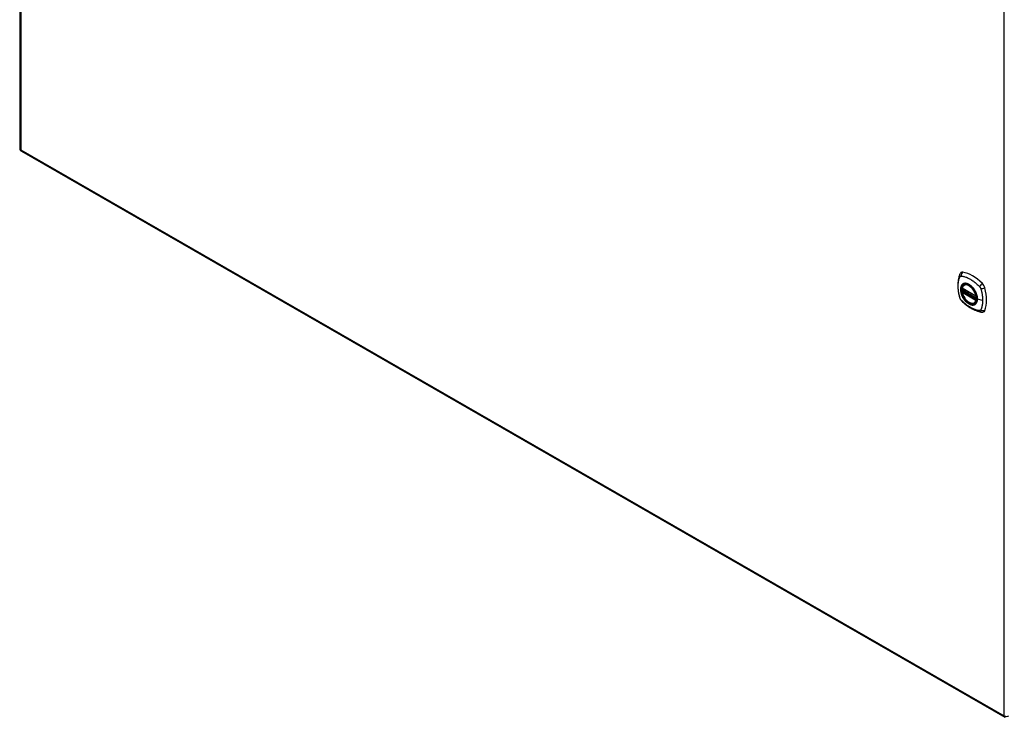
# Model space of a CAD drawing. Header units: inches. Extents: x 338.7 to 398.8, y 128 to 186.9.
# Tile 1 of 11: x 338.7 to 368.2, y 145.2 to 166. Entities that reach past the tile are written whole.
import ezdxf

# ---------------------------------------------------------------- set-up
doc = ezdxf.new("R2010")
doc.units = ezdxf.units.IN
doc.header["$MEASUREMENT"] = 0
doc.layers.add('Visible Edges(ANSI)', color=7, linetype='Continuous', lineweight=25)
doc.layers.add('Visible Tangent Edges(ANSI)', color=7, linetype='Continuous', lineweight=25)

msp = doc.modelspace()

# ---------------------------------------------------------------- linework, layer by layer
at = {"layer": 'Visible Edges(ANSI)'}
for p, q in [((338.723, 186.476), (338.723, 162.178)), ((338.772, 162.092), (368.191, 145.151)), ((366.912, 157.989), (367.326, 157.751)), ((366.912, 157.894), (366.926, 157.901)), ((366.932, 157.913), (366.931, 157.916)), ((366.937, 157.927), (366.978, 157.951)), ((366.969, 158.093), (366.979, 158.099)), ((367.281, 157.551), (367.292, 157.557))]:
    msp.add_line(p, q, dxfattribs=at)
at = {"layer": 'Visible Edges(ANSI)', "flags": 128}
for points in [[(366.873, 158.459), (366.86, 158.445), (366.849, 158.431), (366.841, 158.417), (366.835, 158.402)], [(366.835, 158.402), (366.827, 158.381), (366.821, 158.361), (366.815, 158.343), (366.811, 158.324), (366.806, 158.305), (366.802, 158.286), (366.795, 158.246), (366.789, 158.205), (366.785, 158.164), (366.783, 158.121), (366.782, 158.078), (366.783, 158.035), (366.785, 157.991), (366.789, 157.946), (366.794, 157.901), (366.801, 157.856), (366.81, 157.81), (366.82, 157.765), (366.825, 157.742), (366.828, 157.73), (366.832, 157.716)], [(367.281, 157.551), (367.27, 157.545), (367.258, 157.541), (367.245, 157.538), (367.232, 157.536), (367.218, 157.535), (367.204, 157.536), (367.19, 157.538), (367.175, 157.542), (367.161, 157.546), (367.146, 157.552), (367.132, 157.559), (367.117, 157.567), (367.102, 157.576), (367.088, 157.586), (367.073, 157.598), (367.059, 157.61), (367.046, 157.623), (367.032, 157.637), (367.019, 157.651), (367.006, 157.667), (366.994, 157.683), (366.983, 157.699), (366.972, 157.716), (366.961, 157.734), (366.952, 157.752), (366.943, 157.77), (366.935, 157.788), (366.927, 157.807), (366.921, 157.826), (366.915, 157.844), (366.91, 157.863), (366.906, 157.881)], [(366.907, 158.002), (366.911, 158.017), (366.916, 158.031), (366.922, 158.044), (366.93, 158.056), (366.938, 158.067), (366.947, 158.077), (366.958, 158.086), (366.969, 158.093)], [(366.926, 157.901), (366.928, 157.903), (366.931, 157.907), (366.932, 157.91), (366.932, 157.913)], [(367.223, 158.012), (367.241, 157.99), (367.259, 157.967), (367.275, 157.942), (367.29, 157.917), (367.304, 157.892), (367.317, 157.865), (367.328, 157.838), (367.338, 157.812)], [(366.832, 157.716), (366.836, 157.702), (366.841, 157.689), (366.847, 157.677), (366.854, 157.664), (366.861, 157.653), (366.869, 157.641), (366.878, 157.63), (366.887, 157.62)], [(366.887, 157.62), (366.897, 157.61), (366.906, 157.601), (366.924, 157.584), (366.958, 157.554), (366.993, 157.524), (367.029, 157.495), (367.065, 157.468), (367.102, 157.442), (367.139, 157.418), (367.176, 157.396), (367.214, 157.375), (367.251, 157.356), (367.289, 157.339), (367.328, 157.324), (367.366, 157.31), (367.404, 157.298), (367.442, 157.288), (367.461, 157.284), (367.472, 157.282), (367.483, 157.28)], [(367.483, 157.28), (367.498, 157.279), (367.515, 157.279), (367.532, 157.281), (367.55, 157.285)]]:
    msp.add_lwpolyline(points, dxfattribs=at)
at = {"layer": 'Visible Edges(ANSI)'}
for centre, radius, start, end in [((338.822, 162.178), 0.099, 180, 240.064), ((366.918, 157.999), 0.0118, 166.5789, 240.064), ((366.918, 157.883), 0.0118, 119.936, 190.602), ((366.943, 157.917), 0.0118, 119.936, 187.8207), ((367.332, 157.761), 0.0118, 240.064, 282.6676)]:
    msp.add_arc(centre, radius, start, end, dxfattribs=at)
for centre, major_axis, start_param, end_param in [((366.972, 158.313), (-0.088, 0.154), 5.827357, 6.408431), ((367.223, 157.315), (-0.639, 1.109), 5.172085, 5.827357), ((367.118, 157.818), (0.157, -0.273), 2.362013, 7.062765), ((367.473, 158.024), (0.088, -0.154), 1.114968, 2.030492), ((366.735, 158.159), (-0.639, 1.109), 3.601288, 4.256561), ((367.473, 157.444), (0.088, -0.154), 6.157956, 6.742881)]:
    msp.add_ellipse(centre, major_axis=major_axis, ratio=0.578093, start_param=start_param, end_param=end_param, dxfattribs=at)
msp.add_ellipse((367.114, 157.816), major_axis=(-0.16, 0.277), ratio=0.578093, dxfattribs=at)
at = {"layer": 'Visible Tangent Edges(ANSI)'}
for p, q in [((338.752, 186.435), (338.752, 162.138)), ((368.171, 145.197), (368.171, 169.494)), ((338.752, 162.138), (368.171, 145.197)), ((367.324, 157.756), (366.91, 157.995)), ((366.91, 157.878), (367.324, 157.64)), ((366.918, 157.893), (366.929, 157.899)), ((367.332, 157.655), (366.918, 157.893)), ((366.929, 157.899), (367.339, 157.663)), ((367.34, 157.68), (366.938, 157.912)), ((366.943, 157.927), (366.982, 157.949)), ((367.34, 157.698), (366.943, 157.927)), ((367.339, 157.659), (367.332, 157.655)), ((367.523, 157.63), (367.366, 157.67))]:
    msp.add_line(p, q, dxfattribs=at)
at = {"layer": 'Visible Tangent Edges(ANSI)', "flags": 128}
for points in [[(366.845, 157.702), (366.836, 157.735), (366.828, 157.764), (366.821, 157.794), (366.815, 157.823), (366.81, 157.853), (366.805, 157.882), (366.801, 157.911), (366.798, 157.94), (366.795, 157.968), (366.794, 157.996), (366.792, 158.024), (366.792, 158.051), (366.792, 158.078), (366.794, 158.104), (366.795, 158.13), (366.798, 158.155), (366.801, 158.18), (366.805, 158.204), (366.81, 158.227), (366.815, 158.25), (366.821, 158.272), (366.828, 158.294), (366.836, 158.315), (366.845, 158.337)], [(366.845, 158.337), (366.846, 158.339), (366.847, 158.34), (366.848, 158.342), (366.849, 158.343), (366.851, 158.345), (366.852, 158.346), (366.853, 158.348), (366.854, 158.349), (366.856, 158.35), (366.857, 158.351), (366.859, 158.352), (366.86, 158.353), (366.862, 158.354), (366.863, 158.355), (366.865, 158.355), (366.867, 158.356), (366.868, 158.357), (366.87, 158.357), (366.872, 158.357), (366.874, 158.358), (366.876, 158.358), (366.878, 158.358), (366.88, 158.358), (366.881, 158.358)], [(367.363, 157.672), (367.357, 157.614), (367.34, 157.565), (367.313, 157.528), (367.276, 157.504), (367.232, 157.494), (367.182, 157.499), (367.13, 157.519), (367.076, 157.553), (367.024, 157.598), (366.977, 157.654), (366.935, 157.717), (366.903, 157.784), (366.879, 157.853), (366.867, 157.921), (366.866, 157.984), (366.876, 158.038), (366.897, 158.083), (366.928, 158.115), (366.968, 158.133), (367.015, 158.137), (367.066, 158.126), (367.119, 158.1), (367.172, 158.062), (367.223, 158.012)], [(366.881, 158.358), (366.905, 158.356), (366.927, 158.352), (366.95, 158.347), (366.972, 158.341), (366.995, 158.335), (367.018, 158.327), (367.041, 158.319), (367.064, 158.31), (367.087, 158.299), (367.11, 158.288), (367.134, 158.276), (367.157, 158.263), (367.181, 158.249), (367.204, 158.234), (367.227, 158.219), (367.25, 158.202), (367.273, 158.185), (367.296, 158.167), (367.319, 158.148), (367.341, 158.129), (367.363, 158.109), (367.386, 158.088), (367.407, 158.067), (367.431, 158.042)], [(367.274, 157.947), (367.263, 157.964), (367.251, 157.981), (367.238, 157.996), (367.226, 158.012), (367.212, 158.027), (367.199, 158.041), (367.185, 158.054), (367.171, 158.066), (367.157, 158.078), (367.142, 158.088), (367.128, 158.098), (367.113, 158.107), (367.099, 158.115), (367.084, 158.122), (367.07, 158.128), (367.055, 158.133), (367.041, 158.136), (367.028, 158.139), (367.014, 158.141), (367.001, 158.141), (366.988, 158.141), (366.976, 158.139), (366.964, 158.136), (366.952, 158.132)], [(366.919, 158.113), (366.91, 158.105), (366.902, 158.096), (366.894, 158.086), (366.887, 158.075), (366.881, 158.064), (366.876, 158.051), (366.871, 158.038), (366.868, 158.024), (366.865, 158.009), (366.863, 157.993), (366.861, 157.977), (366.861, 157.961), (366.861, 157.944), (366.863, 157.926), (366.865, 157.908), (366.868, 157.89), (366.871, 157.872), (366.876, 157.853), (366.881, 157.834), (366.887, 157.815), (366.894, 157.797), (366.902, 157.778), (366.91, 157.759), (366.919, 157.741)], [(366.952, 158.132), (366.951, 158.132), (366.949, 158.131), (366.948, 158.131), (366.946, 158.13), (366.945, 158.129), (366.943, 158.129), (366.942, 158.128), (366.94, 158.127), (366.939, 158.126), (366.938, 158.126), (366.936, 158.125), (366.935, 158.124), (366.933, 158.123), (366.932, 158.122), (366.931, 158.122), (366.929, 158.121), (366.928, 158.12), (366.927, 158.119), (366.925, 158.118), (366.924, 158.117), (366.923, 158.116), (366.921, 158.115), (366.92, 158.114), (366.919, 158.113)], [(366.926, 157.901), (366.926, 157.901), (366.926, 157.901), (366.926, 157.901), (366.926, 157.901), (366.926, 157.901), (366.926, 157.901), (366.926, 157.901), (366.926, 157.901), (366.926, 157.901), (366.926, 157.901), (366.926, 157.901), (366.926, 157.901), (366.926, 157.901), (366.926, 157.901), (366.926, 157.901), (366.926, 157.901), (366.926, 157.901), (366.926, 157.901), (366.926, 157.901), (366.926, 157.901), (366.926, 157.901), (366.926, 157.901), (366.926, 157.901), (366.926, 157.901)], [(366.926, 157.901), (366.926, 157.901), (366.926, 157.901), (366.926, 157.901), (366.926, 157.901), (366.926, 157.901), (366.926, 157.901), (366.926, 157.901), (366.926, 157.901), (366.926, 157.901), (366.926, 157.901), (366.926, 157.901), (366.926, 157.901), (366.926, 157.901), (366.926, 157.901), (366.926, 157.901), (366.927, 157.901), (366.927, 157.901), (366.927, 157.901), (366.927, 157.9), (366.927, 157.9), (366.927, 157.9), (366.928, 157.9), (366.928, 157.9), (366.928, 157.9)], [(366.928, 157.9), (366.928, 157.9), (366.928, 157.9), (366.928, 157.9), (366.928, 157.9), (366.928, 157.9), (366.928, 157.9), (366.928, 157.9), (366.928, 157.9), (366.928, 157.9), (366.929, 157.9), (366.929, 157.9), (366.929, 157.9), (366.929, 157.9), (366.929, 157.9), (366.929, 157.9), (366.929, 157.9), (366.929, 157.9), (366.929, 157.9), (366.929, 157.9), (366.929, 157.9), (366.929, 157.9), (366.929, 157.9), (366.929, 157.9), (366.929, 157.899)], [(366.935, 157.914), (366.935, 157.914), (366.934, 157.914), (366.934, 157.914), (366.934, 157.914), (366.934, 157.914), (366.934, 157.914), (366.933, 157.914), (366.933, 157.914), (366.933, 157.914), (366.933, 157.914), (366.933, 157.914), (366.933, 157.914), (366.933, 157.914), (366.932, 157.914), (366.932, 157.914), (366.932, 157.914), (366.932, 157.914), (366.932, 157.914), (366.932, 157.914), (366.932, 157.914), (366.932, 157.914), (366.932, 157.914), (366.932, 157.914), (366.932, 157.914)], [(366.932, 157.914), (366.932, 157.914), (366.932, 157.914), (366.932, 157.914), (366.932, 157.914), (366.932, 157.914), (366.932, 157.914), (366.932, 157.914), (366.932, 157.914), (366.932, 157.914), (366.932, 157.914), (366.932, 157.914), (366.932, 157.914), (366.932, 157.914), (366.932, 157.914), (366.932, 157.914), (366.932, 157.914), (366.932, 157.914), (366.932, 157.913), (366.932, 157.913), (366.932, 157.913), (366.932, 157.913), (366.932, 157.913), (366.932, 157.913), (366.932, 157.913)], [(366.938, 157.912), (366.938, 157.912), (366.937, 157.912), (366.937, 157.913), (366.937, 157.913), (366.937, 157.913), (366.937, 157.913), (366.937, 157.913), (366.937, 157.913), (366.937, 157.913), (366.936, 157.913), (366.936, 157.913), (366.936, 157.913), (366.936, 157.913), (366.936, 157.913), (366.936, 157.913), (366.936, 157.913), (366.936, 157.913), (366.935, 157.913), (366.935, 157.914), (366.935, 157.914), (366.935, 157.914), (366.935, 157.914), (366.935, 157.914), (366.935, 157.914)], [(367.307, 157.89), (367.306, 157.892), (367.305, 157.894), (367.303, 157.897), (367.302, 157.899), (367.301, 157.902), (367.3, 157.904), (367.298, 157.907), (367.297, 157.909), (367.296, 157.912), (367.294, 157.914), (367.293, 157.916), (367.291, 157.919), (367.29, 157.921), (367.289, 157.924), (367.287, 157.926), (367.286, 157.928), (367.284, 157.931), (367.283, 157.933), (367.281, 157.935), (367.28, 157.938), (367.279, 157.94), (367.277, 157.942), (367.276, 157.945), (367.274, 157.947)], [(367.366, 157.67), (367.366, 157.679), (367.365, 157.687), (367.365, 157.696), (367.364, 157.705), (367.363, 157.714), (367.362, 157.723), (367.361, 157.732), (367.359, 157.741), (367.357, 157.75), (367.355, 157.759), (367.353, 157.768), (367.351, 157.778), (367.348, 157.787), (367.345, 157.796), (367.342, 157.806), (367.339, 157.815), (367.336, 157.825), (367.332, 157.834), (367.329, 157.843), (367.325, 157.853), (367.321, 157.862), (367.316, 157.871), (367.312, 157.88), (367.307, 157.89)], [(367.431, 158.042), (367.432, 158.04), (367.433, 158.039), (367.434, 158.038), (367.435, 158.037), (367.436, 158.036), (367.437, 158.035), (367.438, 158.034), (367.439, 158.032), (367.44, 158.031), (367.441, 158.03), (367.441, 158.029), (367.442, 158.028), (367.443, 158.026), (367.444, 158.025), (367.445, 158.024), (367.446, 158.022), (367.447, 158.021), (367.448, 158.02), (367.448, 158.019), (367.449, 158.017), (367.45, 158.016), (367.451, 158.015), (367.452, 158.013), (367.452, 158.012)], [(367.452, 158.012), (367.453, 158.011), (367.454, 158.009), (367.455, 158.008), (367.455, 158.007), (367.456, 158.005), (367.457, 158.004), (367.458, 158.003), (367.458, 158.001), (367.459, 158), (367.46, 157.998), (367.46, 157.997), (367.461, 157.996), (367.461, 157.994), (367.462, 157.993), (367.463, 157.991), (367.463, 157.99), (367.464, 157.989), (367.464, 157.987), (367.465, 157.986), (367.465, 157.984), (367.466, 157.983), (367.466, 157.982), (367.467, 157.98), (367.467, 157.979)], [(367.467, 157.979), (367.473, 157.961), (367.477, 157.946), (367.481, 157.931), (367.485, 157.916), (367.488, 157.901), (367.492, 157.887), (367.495, 157.872), (367.498, 157.857), (367.501, 157.842), (367.504, 157.828), (367.506, 157.813), (367.508, 157.799), (367.511, 157.784), (367.513, 157.77), (367.515, 157.756), (367.516, 157.741), (367.518, 157.727), (367.519, 157.713), (367.52, 157.699), (367.521, 157.685), (367.522, 157.671), (367.522, 157.658), (367.522, 157.644), (367.523, 157.63)], [(366.881, 157.639), (366.88, 157.641), (366.878, 157.643), (366.876, 157.646), (366.874, 157.648), (366.872, 157.65), (366.87, 157.653), (366.868, 157.655), (366.867, 157.658), (366.865, 157.66), (366.863, 157.663), (366.862, 157.666), (366.86, 157.668), (366.859, 157.671), (366.857, 157.674), (366.856, 157.676), (366.854, 157.679), (366.853, 157.682), (366.852, 157.685), (366.851, 157.687), (366.849, 157.69), (366.848, 157.693), (366.847, 157.696), (366.846, 157.699), (366.845, 157.702)], [(367.431, 157.322), (367.407, 157.325), (367.386, 157.329), (367.363, 157.334), (367.341, 157.34), (367.319, 157.346), (367.296, 157.354), (367.273, 157.362), (367.25, 157.372), (367.227, 157.382), (367.204, 157.393), (367.181, 157.405), (367.157, 157.418), (367.134, 157.432), (367.11, 157.447), (367.087, 157.463), (367.064, 157.479), (367.041, 157.496), (367.018, 157.514), (366.995, 157.533), (366.972, 157.552), (366.95, 157.572), (366.927, 157.593), (366.905, 157.614), (366.881, 157.639)], [(366.919, 157.741), (366.92, 157.739), (366.921, 157.736), (366.923, 157.734), (366.924, 157.731), (366.925, 157.729), (366.927, 157.726), (366.928, 157.724), (366.929, 157.721), (366.931, 157.719), (366.932, 157.717), (366.933, 157.714), (366.935, 157.712), (366.936, 157.709), (366.938, 157.707), (366.939, 157.705), (366.94, 157.702), (366.942, 157.7), (366.943, 157.698), (366.945, 157.695), (366.946, 157.693), (366.948, 157.69), (366.949, 157.688), (366.951, 157.686), (366.952, 157.683)], [(366.952, 157.683), (366.964, 157.667), (366.976, 157.65), (366.988, 157.634), (367.001, 157.619), (367.014, 157.604), (367.028, 157.59), (367.042, 157.577), (367.056, 157.565), (367.07, 157.553), (367.084, 157.542), (367.099, 157.533), (367.113, 157.524), (367.128, 157.516), (367.142, 157.509), (367.157, 157.503), (367.171, 157.498), (367.185, 157.494), (367.199, 157.492), (367.212, 157.49), (367.226, 157.49), (367.238, 157.49), (367.251, 157.492), (367.263, 157.494), (367.274, 157.498)], [(367.307, 157.517), (367.312, 157.521), (367.316, 157.526), (367.321, 157.53), (367.325, 157.535), (367.329, 157.54), (367.332, 157.545), (367.336, 157.55), (367.339, 157.556), (367.342, 157.561), (367.345, 157.567), (367.348, 157.573), (367.351, 157.58), (367.353, 157.586), (367.355, 157.593), (367.357, 157.6), (367.359, 157.607), (367.361, 157.615), (367.362, 157.622), (367.363, 157.63), (367.364, 157.638), (367.365, 157.646), (367.365, 157.654), (367.366, 157.662), (367.366, 157.67)], [(367.338, 157.812), (367.34, 157.805), (367.342, 157.799), (367.344, 157.793), (367.346, 157.787), (367.347, 157.781), (367.349, 157.776), (367.35, 157.77), (367.352, 157.764), (367.353, 157.758), (367.354, 157.752), (367.355, 157.746), (367.357, 157.74), (367.358, 157.734), (367.358, 157.728), (367.359, 157.723), (367.36, 157.717), (367.361, 157.711), (367.361, 157.705), (367.362, 157.7), (367.362, 157.694), (367.362, 157.689), (367.363, 157.683), (367.363, 157.678), (367.363, 157.672)], [(367.523, 157.63), (367.522, 157.617), (367.522, 157.604), (367.522, 157.59), (367.521, 157.577), (367.52, 157.564), (367.519, 157.551), (367.518, 157.539), (367.516, 157.526), (367.515, 157.514), (367.513, 157.501), (367.511, 157.489), (367.508, 157.477), (367.506, 157.465), (367.503, 157.454), (367.501, 157.442), (367.498, 157.431), (367.495, 157.419), (367.492, 157.408), (367.488, 157.397), (367.485, 157.386), (367.481, 157.376), (367.477, 157.365), (367.473, 157.355), (367.467, 157.343)], [(367.274, 157.498), (367.276, 157.499), (367.277, 157.499), (367.279, 157.5), (367.28, 157.501), (367.281, 157.501), (367.283, 157.502), (367.284, 157.503), (367.286, 157.503), (367.287, 157.504), (367.289, 157.505), (367.29, 157.506), (367.291, 157.506), (367.293, 157.507), (367.294, 157.508), (367.296, 157.509), (367.297, 157.51), (367.298, 157.511), (367.3, 157.512), (367.301, 157.513), (367.302, 157.513), (367.303, 157.514), (367.305, 157.515), (367.306, 157.516), (367.307, 157.517)], [(367.467, 157.343), (367.466, 157.342), (367.465, 157.34), (367.464, 157.338), (367.463, 157.337), (367.462, 157.335), (367.461, 157.334), (367.46, 157.333), (367.458, 157.332), (367.457, 157.33), (367.455, 157.329), (367.454, 157.328), (367.452, 157.327), (367.451, 157.326), (367.449, 157.326), (367.448, 157.325), (367.446, 157.324), (367.444, 157.324), (367.442, 157.323), (367.441, 157.323), (367.439, 157.323), (367.437, 157.322), (367.435, 157.322), (367.433, 157.322), (367.431, 157.322)]]:
    msp.add_lwpolyline(points, dxfattribs=at)
at = {"layer": 'Visible Tangent Edges(ANSI)'}
for centre, major_axis, ratio, start_param, end_param in [((338.822, 162.178), (-0.099, 0), 0.575862, 0, 0.785398), ((338.822, 162.178), (-0.0494, -0.0858), 0.578093, 5.495853, 6.283185), ((366.972, 158.376), (-0.026, -0.115), 0.753973, 3.899961, 5.037231), ((366.945, 158.36), (-0.11, 0.042), 0.703309, 0, 0.764267), ((367.117, 157.817), (-0.173, 0.3), 0.578093, 5.049679, 10.658285), ((367.501, 158.071), (-0.0787, -0.0881), 0.342407, 4.199127, 5.336397), ((366.918, 157.999), (-0.0115, 0.0027), 0.695905, 0, 0.935665), ((366.918, 157.883), (-0.0116, -0.0022), 0.423362, 0, 0.692028), ((367.117, 157.817), (-0.15, 0.261), 0.578093, 4.16689, 6.832552), ((366.918, 157.999), (-0.0059, -0.0102), 0.578093, 5.495853, 6.283185), ((366.918, 157.883), (-0.0059, -0.0102), 0.578093, 3.925057, 5.495853), ((367.117, 157.817), (0.15, -0.261), 0.578093, 4.16689, 6.832552), ((366.918, 157.883), (-0.0059, 0.0102), 0.578093, 5.499721, 6.283185), ((366.92, 157.912), (0.0019, -0.0117), 0.983789, 0.322582, 1.638537), ((366.926, 157.91), (0.0039, 0.0112), 0.654364, 3.80656, 5.233141), ((366.929, 157.909), (0.0059, 0.0102), 0.578093, 3.925057, 5.333981), ((366.943, 157.917), (-0.0117, -0.0016), 0.469248, 0, 0.204023), ((366.943, 157.917), (-0.0059, -0.0102), 0.578093, 3.925057, 5.349392), ((366.943, 157.917), (-0.0059, 0.0102), 0.578093, 5.499721, 6.283185), ((367.125, 157.822), (-0.156, 0.271), 0.578093, 6.165882, 6.283185), ((367.528, 158.025), (0.116, 0.024), 0.339589, 4.087332, 5.224602), ((366.945, 157.748), (-0.114, -0.032), 0.388839, 0, 0.392668), ((366.972, 157.702), (-0.0848, -0.0822), 0.391657, 5.889683, 6.283185), ((367.125, 157.822), (0.156, -0.271), 0.578093, 0, 0.117303), ((367.332, 157.761), (-0.0059, -0.0102), 0.578093, 5.495853, 6.283185), ((367.332, 157.761), (-0.0116, -0.0022), 0.423362, 0.692028, 1.60444), ((367.332, 157.645), (0.0059, 0.0102), 0.578093, 0.783464, 2.354261), ((367.332, 157.645), (0.0115, -0.0027), 0.695905, 4.077257, 5.159885), ((367.332, 157.645), (0.0059, -0.0102), 0.578093, 1.626874, 2.358128), ((367.368, 157.673), (-0.00492, 0), 0.575862, 0.141897, 1.156289), ((367.501, 157.397), (-0.019, -0.117), 0.704723, 5.515471, 6.283185), ((367.528, 157.413), (0.113, -0.034), 0.752559, 4.384035, 5.521305), ((368.241, 145.237), (-0.0494, -0.0858), 0.578093, 5.495853, 6.283185), ((368.241, 145.237), (0.099, 0), 0.575862, 3.926991, 5.497787)]:
    msp.add_ellipse(centre, major_axis=major_axis, ratio=ratio, start_param=start_param, end_param=end_param, dxfattribs=at)
for centre, major_axis in [((367.118, 157.818), (0.171, -0.297)), ((367.115, 157.816), (-0.162, 0.282)), ((367.114, 157.816), (0.162, -0.281))]:
    msp.add_ellipse(centre, major_axis=major_axis, ratio=0.578093, dxfattribs=at)

doc.saveas('drawing.dxf')
